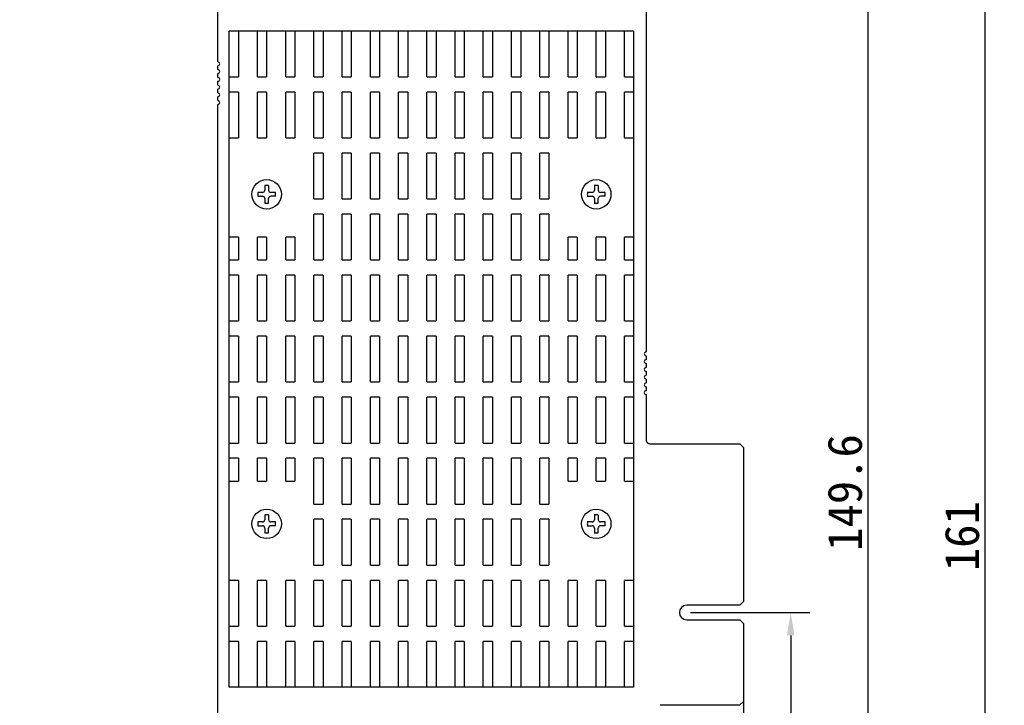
# Model space of a CAD drawing. Header units: millimetres. Extents: x 228 to 532, y -27 to 261.
# Tile 3 of 5: x 298 to 427, y 112 to 202. Entities that reach past the tile are written whole.
import ezdxf

# ---------------------------------------------------------------- set-up
doc = ezdxf.new("R2010")
doc.units = ezdxf.units.MM
doc.header["$LTSCALE"] = 23.1
doc.header["$PDMODE"] = 3
doc.header["$PDSIZE"] = 8
doc.layers.get('0').update_dxf_attribs({"linetype": 'CONTINUOUS'})
doc.layers.get('Defpoints').update_dxf_attribs({"linetype": 'CONTINUOUS'})
doc.layers.add('20_ALL_FEATURES', color=7, linetype='CONTINUOUS')
doc.styles.get("Standard").update_dxf_attribs({"font": 'simfang.ttf'})
doc.dimstyles.new('DIMSTYLE_10', dxfattribs={"dimtxt": 4.5, "dimasz": 3, "dimexe": 2.5, "dimexo": 0.5, "dimgap": 0.75, "dimtad": 1, "dimdec": 1, "dimdsep": 46, "dimtxsty": 'STANDARD', "dimblk": '_FILLED', "dimblk1": '_FILLED', "dimblk2": '_FILLED', "dimcen": 0.09, "dimclrt": 3, "dimazin": 2, "dimtp": 0.5, "dimtm": 0.5, "dimtfac": 1, "dimtdec": 1, "dimtofl": 0, "dimtmove": 0, "dimatfit": 3, "dimldrblk": '_FILLED', "dimfxl": 1, "dimtolj": 1, "dimarcsym": 0})

# ---------------------------------------------------------------- blocks, each defined once
blk = doc.blocks.new('_FILLED')
at = {"color": 0, "linetype": 'ByBlock'}
blk.add_solid([(0, 0), (-1, 0.167), (-1, -0.167)], dxfattribs=at)
blk = doc.blocks.new('*D27')
at = {"color": 0, "lineweight": -2}
for p, q in [((379.48, 214.47), (426.91, 214.47)), ((424.41, 56.49), (424.41, 211.47)), ((287.97, 53.49), (426.91, 53.49))]:
    blk.add_line(p, q, dxfattribs=at)
at = {"layer": 'Defpoints', "color": 0}
for p in [(378.98, 214.47), (424.41, 214.47), (287.47, 53.49)]:
    blk.add_point(p, dxfattribs=at)
at = {"color": 0, "linetype": 'ByBlock', "lineweight": -2, "xscale": 3, "yscale": 3, "zscale": 3}
for p, rotation in [((424.41, 214.47), 90), ((424.41, 53.49), 270)]:
    blk.add_blockref('_FILLED', p, dxfattribs=dict(at, rotation=rotation))
at = {"color": 3, "insert": (421.38, 133.98), "char_height": 4.5, "attachment_point": 5, "rotation": 90}
blk.add_mtext('\\A1;\\A1;{\\C256;161}', dxfattribs=at)
blk = doc.blocks.new('*D28')
at = {"color": 0, "lineweight": -2}
for p, q in [((379.48, 214.47), (411.56, 214.47)), ((409.06, 67.92), (409.06, 211.47)), ((396.59, 64.92), (411.56, 64.92))]:
    blk.add_line(p, q, dxfattribs=at)
at = {"layer": 'Defpoints', "color": 0}
for p in [(378.98, 214.47), (409.06, 214.47), (396.09, 64.92)]:
    blk.add_point(p, dxfattribs=at)
at = {"color": 0, "linetype": 'ByBlock', "lineweight": -2, "xscale": 3, "yscale": 3, "zscale": 3}
for p, rotation in [((409.06, 214.47), 89.99999999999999), ((409.06, 64.92), 270)]:
    blk.add_blockref('_FILLED', p, dxfattribs=dict(at, rotation=rotation))
at = {"color": 3, "insert": (403.74, 139.7), "char_height": 4.5, "attachment_point": 2, "rotation": 90}
blk.add_mtext('\\A1;\\A1;{\\C256;149.6}', dxfattribs=at)
blk = doc.blocks.new('*D29')
at = {"color": 0, "lineweight": -2}
for p, q in [((385.78, 123.97), (401.41, 123.97)), ((398.91, 120.97), (398.91, 67.92)), ((402.28, 64.92), (396.41, 64.92))]:
    blk.add_line(p, q, dxfattribs=at)
at = {"layer": 'Defpoints', "color": 0}
for p in [(385.28, 123.97), (398.91, 64.92), (402.78, 64.92)]:
    blk.add_point(p, dxfattribs=at)
at = {"color": 0, "linetype": 'ByBlock', "lineweight": -2, "xscale": 3, "yscale": 3, "zscale": 3}
for p, rotation in [((398.91, 123.97), 90), ((398.91, 64.92), 270)]:
    blk.add_blockref('_FILLED', p, dxfattribs=dict(at, rotation=rotation))
at = {"color": 3, "insert": (395.87, 92.26), "char_height": 4.5, "attachment_point": 5, "rotation": 90}
blk.add_mtext('\\A1;\\A1;{\\C256;59.1}', dxfattribs=at)
blk = doc.blocks.new('*D31')
at = {"color": 0, "lineweight": -2}
for p, q in [((392.73, 116.92), (392.73, 34.01)), ((287.87, 63.72), (287.87, 34.01)), ((290.87, 36.51), (389.73, 36.51))]:
    blk.add_line(p, q, dxfattribs=at)
at = {"layer": 'Defpoints', "color": 0}
for p in [(392.73, 117.42), (287.87, 64.22), (392.73, 36.51)]:
    blk.add_point(p, dxfattribs=at)
at = {"color": 0, "linetype": 'ByBlock', "lineweight": -2, "xscale": 3, "yscale": 3, "zscale": 3, "rotation": 180}
blk.add_blockref('_FILLED', (287.87, 36.51), dxfattribs=at)
at = {"color": 0, "linetype": 'ByBlock', "lineweight": -2, "xscale": 3, "yscale": 3, "zscale": 3}
blk.add_blockref('_FILLED', (392.73, 36.51), dxfattribs=at)
at = {"color": 3, "insert": (340.3, 39.55), "char_height": 4.5, "attachment_point": 5}
blk.add_mtext('\\A1;\\A1;{\\C256;104.9}', dxfattribs=at)

msp = doc.modelspace()

# ---------------------------------------------------------------- linework, layer by layer
at = {"layer": '20_ALL_FEATURES'}
for p, q in [((323.83, 196.15), (323.83, 213.47)), ((379.98, 213.47), (379.98, 193.5)), ((378.33, 200.19), (325.33, 200.19)), ((325.33, 114.19), (325.33, 200.19)), ((326.53, 200.19), (326.53, 194.19)), ((329.03, 194.19), (329.03, 200.19)), ((330.23, 200.19), (330.23, 194.19)), ((332.73, 194.19), (332.73, 200.19)), ((333.93, 200.19), (333.93, 194.19)), ((336.43, 194.19), (336.43, 200.19)), ((337.63, 200.19), (337.63, 194.19)), ((340.13, 194.19), (340.13, 200.19)), ((341.33, 200.19), (341.33, 194.19)), ((343.83, 194.19), (343.83, 200.19)), ((345.03, 200.19), (345.03, 194.19)), ((347.53, 194.19), (347.53, 200.19)), ((348.73, 200.19), (348.73, 194.19)), ((351.23, 194.19), (351.23, 200.19)), ((352.43, 200.19), (352.43, 194.19)), ((354.93, 194.19), (354.93, 200.19)), ((356.13, 200.19), (356.13, 194.19)), ((358.63, 194.19), (358.63, 200.19)), ((359.83, 200.19), (359.83, 194.19)), ((362.33, 194.19), (362.33, 200.19)), ((363.53, 200.19), (363.53, 194.19)), ((366.03, 194.19), (366.03, 200.19)), ((367.23, 200.19), (367.23, 194.19)), ((369.73, 194.19), (369.73, 200.19)), ((370.93, 200.19), (370.93, 194.19)), ((373.43, 194.19), (373.43, 200.19)), ((374.63, 200.19), (374.63, 194.19)), ((377.13, 194.19), (377.13, 200.19)), ((378.33, 200.19), (378.33, 114.19)), ((323.83, 195.13), (323.83, 195.64)), ((323.83, 194.11), (323.83, 194.62)), ((323.83, 193.1), (323.83, 193.61)), ((325.33, 194.19), (326.53, 194.19)), ((329.03, 194.19), (330.23, 194.19)), ((332.73, 194.19), (333.93, 194.19)), ((336.43, 194.19), (337.63, 194.19)), ((340.13, 194.19), (341.33, 194.19)), ((343.83, 194.19), (345.03, 194.19)), ((347.53, 194.19), (348.73, 194.19)), ((351.23, 194.19), (352.43, 194.19)), ((354.93, 194.19), (356.13, 194.19)), ((358.63, 194.19), (359.83, 194.19)), ((362.33, 194.19), (363.53, 194.19)), ((366.03, 194.19), (367.23, 194.19)), ((369.73, 194.19), (370.93, 194.19)), ((373.43, 194.19), (374.63, 194.19)), ((377.13, 194.19), (378.33, 194.19)), ((323.83, 192.08), (323.83, 192.59)), ((379.98, 193.5), (379.98, 158.13)), ((323.83, 191.07), (323.83, 191.57)), ((326.53, 192.19), (325.33, 192.19)), ((326.53, 192.19), (326.53, 186.19)), ((330.23, 192.19), (329.03, 192.19)), ((329.03, 186.19), (329.03, 192.19)), ((330.23, 192.19), (330.23, 186.19)), ((333.93, 192.19), (332.73, 192.19)), ((332.73, 186.19), (332.73, 192.19)), ((333.93, 192.19), (333.93, 186.19)), ((337.63, 192.19), (336.43, 192.19)), ((336.43, 186.19), (336.43, 192.19)), ((337.63, 192.19), (337.63, 186.19)), ((341.33, 192.19), (340.13, 192.19)), ((340.13, 186.19), (340.13, 192.19)), ((341.33, 192.19), (341.33, 186.19)), ((345.03, 192.19), (343.83, 192.19)), ((343.83, 186.19), (343.83, 192.19)), ((345.03, 192.19), (345.03, 186.19)), ((348.73, 192.19), (347.53, 192.19)), ((347.53, 186.19), (347.53, 192.19)), ((348.73, 192.19), (348.73, 186.19)), ((352.43, 192.19), (351.23, 192.19)), ((351.23, 186.19), (351.23, 192.19)), ((352.43, 192.19), (352.43, 186.19)), ((356.13, 192.19), (354.93, 192.19)), ((354.93, 186.19), (354.93, 192.19)), ((356.13, 192.19), (356.13, 186.19)), ((359.83, 192.19), (358.63, 192.19)), ((358.63, 186.19), (358.63, 192.19)), ((359.83, 192.19), (359.83, 186.19)), ((363.53, 192.19), (362.33, 192.19)), ((362.33, 186.19), (362.33, 192.19)), ((363.53, 192.19), (363.53, 186.19)), ((367.23, 192.19), (366.03, 192.19)), ((366.03, 186.19), (366.03, 192.19)), ((367.23, 192.19), (367.23, 186.19)), ((370.93, 192.19), (369.73, 192.19)), ((369.73, 186.19), (369.73, 192.19)), ((370.93, 192.19), (370.93, 186.19)), ((374.63, 192.19), (373.43, 192.19)), ((373.43, 186.19), (373.43, 192.19)), ((374.63, 192.19), (374.63, 186.19)), ((378.33, 192.19), (377.13, 192.19)), ((377.13, 186.19), (377.13, 192.19)), ((323.83, 138.44), (323.83, 190.56)), ((325.33, 186.19), (326.53, 186.19)), ((329.03, 186.19), (330.23, 186.19)), ((332.73, 186.19), (333.93, 186.19)), ((336.43, 186.19), (337.63, 186.19)), ((340.13, 186.19), (341.33, 186.19)), ((343.83, 186.19), (345.03, 186.19)), ((347.53, 186.19), (348.73, 186.19)), ((351.23, 186.19), (352.43, 186.19)), ((354.93, 186.19), (356.13, 186.19)), ((358.63, 186.19), (359.83, 186.19)), ((362.33, 186.19), (363.53, 186.19)), ((366.03, 186.19), (367.23, 186.19)), ((369.73, 186.19), (370.93, 186.19)), ((373.43, 186.19), (374.63, 186.19)), ((377.13, 186.19), (378.33, 186.19)), ((337.63, 184.19), (336.43, 184.19)), ((336.43, 178.19), (336.43, 184.19)), ((337.63, 184.19), (337.63, 178.19)), ((341.33, 184.19), (340.13, 184.19)), ((340.13, 178.19), (340.13, 184.19)), ((341.33, 184.19), (341.33, 178.19)), ((345.03, 184.19), (343.83, 184.19)), ((343.83, 178.19), (343.83, 184.19)), ((345.03, 184.19), (345.03, 178.19)), ((348.73, 184.19), (347.53, 184.19)), ((347.53, 178.19), (347.53, 184.19)), ((348.73, 184.19), (348.73, 178.19)), ((352.43, 184.19), (351.23, 184.19)), ((351.23, 178.19), (351.23, 184.19)), ((352.43, 184.19), (352.43, 178.19)), ((356.13, 184.19), (354.93, 184.19)), ((354.93, 178.19), (354.93, 184.19)), ((356.13, 184.19), (356.13, 178.19)), ((359.83, 184.19), (358.63, 184.19)), ((358.63, 178.19), (358.63, 184.19)), ((359.83, 184.19), (359.83, 178.19)), ((363.53, 184.19), (362.33, 184.19)), ((362.33, 178.19), (362.33, 184.19)), ((363.53, 184.19), (363.53, 178.19)), ((367.23, 184.19), (366.03, 184.19)), ((366.03, 178.19), (366.03, 184.19)), ((367.23, 184.19), (367.23, 178.19)), ((329.98, 179.95), (329.98, 179.34)), ((330.48, 179.95), (330.48, 179.34)), ((373.18, 179.95), (373.18, 179.34)), ((373.68, 179.95), (373.68, 179.34)), ((329.68, 179.04), (329.06, 179.04)), ((329.06, 178.54), (329.68, 178.54)), ((329.98, 178.24), (329.98, 177.63)), ((330.48, 177.63), (330.48, 178.24)), ((331.39, 179.04), (330.78, 179.04)), ((331.39, 178.54), (330.78, 178.54)), ((336.43, 178.19), (337.63, 178.19)), ((340.13, 178.19), (341.33, 178.19)), ((343.83, 178.19), (345.03, 178.19)), ((347.53, 178.19), (348.73, 178.19)), ((351.23, 178.19), (352.43, 178.19)), ((354.93, 178.19), (356.13, 178.19)), ((358.63, 178.19), (359.83, 178.19)), ((362.33, 178.19), (363.53, 178.19)), ((366.03, 178.19), (367.23, 178.19)), ((372.88, 179.04), (372.26, 179.04)), ((372.26, 178.54), (372.88, 178.54)), ((373.18, 178.24), (373.18, 177.63)), ((373.68, 177.63), (373.68, 178.24)), ((374.59, 179.04), (373.98, 179.04)), ((374.59, 178.54), (373.98, 178.54)), ((337.63, 176.19), (336.43, 176.19)), ((336.43, 170.19), (336.43, 176.19)), ((337.63, 176.19), (337.63, 170.19)), ((341.33, 176.19), (340.13, 176.19)), ((340.13, 170.19), (340.13, 176.19)), ((341.33, 176.19), (341.33, 170.19)), ((345.03, 176.19), (343.83, 176.19)), ((343.83, 170.19), (343.83, 176.19)), ((345.03, 176.19), (345.03, 170.19)), ((348.73, 176.19), (347.53, 176.19)), ((347.53, 170.19), (347.53, 176.19)), ((348.73, 176.19), (348.73, 170.19)), ((352.43, 176.19), (351.23, 176.19)), ((351.23, 170.19), (351.23, 176.19)), ((352.43, 176.19), (352.43, 170.19)), ((356.13, 176.19), (354.93, 176.19)), ((354.93, 170.19), (354.93, 176.19)), ((356.13, 176.19), (356.13, 170.19)), ((359.83, 176.19), (358.63, 176.19)), ((358.63, 170.19), (358.63, 176.19)), ((359.83, 176.19), (359.83, 170.19)), ((363.53, 176.19), (362.33, 176.19)), ((362.33, 170.19), (362.33, 176.19)), ((363.53, 176.19), (363.53, 170.19)), ((367.23, 176.19), (366.03, 176.19)), ((366.03, 170.19), (366.03, 176.19)), ((367.23, 176.19), (367.23, 170.19)), ((326.53, 173.19), (325.33, 173.19)), ((326.53, 173.19), (326.53, 170.19)), ((330.23, 173.19), (329.03, 173.19)), ((329.03, 170.19), (329.03, 173.19)), ((330.23, 173.19), (330.23, 170.19)), ((333.93, 173.19), (332.73, 173.19)), ((332.73, 170.19), (332.73, 173.19)), ((333.93, 173.19), (333.93, 170.19)), ((370.93, 173.19), (369.73, 173.19)), ((369.73, 170.19), (369.73, 173.19)), ((370.93, 173.19), (370.93, 170.19)), ((374.63, 173.19), (373.43, 173.19)), ((373.43, 170.19), (373.43, 173.19)), ((374.63, 173.19), (374.63, 170.19)), ((378.33, 173.19), (377.13, 173.19)), ((377.13, 170.19), (377.13, 173.19)), ((325.33, 170.19), (326.53, 170.19)), ((329.03, 170.19), (330.23, 170.19)), ((332.73, 170.19), (333.93, 170.19)), ((336.43, 170.19), (337.63, 170.19)), ((340.13, 170.19), (341.33, 170.19)), ((343.83, 170.19), (345.03, 170.19)), ((347.53, 170.19), (348.73, 170.19)), ((351.23, 170.19), (352.43, 170.19)), ((354.93, 170.19), (356.13, 170.19)), ((358.63, 170.19), (359.83, 170.19)), ((362.33, 170.19), (363.53, 170.19)), ((366.03, 170.19), (367.23, 170.19)), ((369.73, 170.19), (370.93, 170.19)), ((373.43, 170.19), (374.63, 170.19)), ((377.13, 170.19), (378.33, 170.19)), ((326.53, 168.19), (325.33, 168.19)), ((326.53, 168.19), (326.53, 162.19)), ((330.23, 168.19), (329.03, 168.19)), ((329.03, 162.19), (329.03, 168.19)), ((330.23, 168.19), (330.23, 162.19)), ((333.93, 168.19), (332.73, 168.19)), ((332.73, 162.19), (332.73, 168.19)), ((333.93, 168.19), (333.93, 162.19)), ((337.63, 168.19), (336.43, 168.19)), ((336.43, 162.19), (336.43, 168.19)), ((337.63, 168.19), (337.63, 162.19)), ((341.33, 168.19), (340.13, 168.19)), ((340.13, 162.19), (340.13, 168.19)), ((341.33, 168.19), (341.33, 162.19)), ((345.03, 168.19), (343.83, 168.19)), ((343.83, 162.19), (343.83, 168.19)), ((345.03, 168.19), (345.03, 162.19)), ((348.73, 168.19), (347.53, 168.19)), ((347.53, 162.19), (347.53, 168.19)), ((348.73, 168.19), (348.73, 162.19)), ((352.43, 168.19), (351.23, 168.19)), ((351.23, 162.19), (351.23, 168.19)), ((352.43, 168.19), (352.43, 162.19)), ((356.13, 168.19), (354.93, 168.19)), ((354.93, 162.19), (354.93, 168.19)), ((356.13, 168.19), (356.13, 162.19)), ((359.83, 168.19), (358.63, 168.19)), ((358.63, 162.19), (358.63, 168.19)), ((359.83, 168.19), (359.83, 162.19)), ((363.53, 168.19), (362.33, 168.19)), ((362.33, 162.19), (362.33, 168.19)), ((363.53, 168.19), (363.53, 162.19)), ((367.23, 168.19), (366.03, 168.19)), ((366.03, 162.19), (366.03, 168.19)), ((367.23, 168.19), (367.23, 162.19)), ((370.93, 168.19), (369.73, 168.19)), ((369.73, 162.19), (369.73, 168.19)), ((370.93, 168.19), (370.93, 162.19)), ((374.63, 168.19), (373.43, 168.19)), ((373.43, 162.19), (373.43, 168.19)), ((374.63, 168.19), (374.63, 162.19)), ((378.33, 168.19), (377.13, 168.19)), ((377.13, 162.19), (377.13, 168.19)), ((325.33, 162.19), (326.53, 162.19)), ((329.03, 162.19), (330.23, 162.19)), ((332.73, 162.19), (333.93, 162.19)), ((336.43, 162.19), (337.63, 162.19)), ((340.13, 162.19), (341.33, 162.19)), ((343.83, 162.19), (345.03, 162.19)), ((347.53, 162.19), (348.73, 162.19)), ((351.23, 162.19), (352.43, 162.19)), ((354.93, 162.19), (356.13, 162.19)), ((358.63, 162.19), (359.83, 162.19)), ((362.33, 162.19), (363.53, 162.19)), ((366.03, 162.19), (367.23, 162.19)), ((369.73, 162.19), (370.93, 162.19)), ((373.43, 162.19), (374.63, 162.19)), ((377.13, 162.19), (378.33, 162.19)), ((326.53, 160.19), (325.33, 160.19)), ((326.53, 160.19), (326.53, 154.19)), ((330.23, 160.19), (329.03, 160.19)), ((329.03, 154.19), (329.03, 160.19)), ((330.23, 160.19), (330.23, 154.19)), ((333.93, 160.19), (332.73, 160.19)), ((332.73, 154.19), (332.73, 160.19)), ((333.93, 160.19), (333.93, 154.19)), ((337.63, 160.19), (336.43, 160.19)), ((336.43, 154.19), (336.43, 160.19)), ((337.63, 160.19), (337.63, 154.19)), ((341.33, 160.19), (340.13, 160.19)), ((340.13, 154.19), (340.13, 160.19)), ((341.33, 160.19), (341.33, 154.19)), ((345.03, 160.19), (343.83, 160.19)), ((343.83, 154.19), (343.83, 160.19)), ((345.03, 160.19), (345.03, 154.19)), ((348.73, 160.19), (347.53, 160.19)), ((347.53, 154.19), (347.53, 160.19)), ((348.73, 160.19), (348.73, 154.19)), ((352.43, 160.19), (351.23, 160.19)), ((351.23, 154.19), (351.23, 160.19)), ((352.43, 160.19), (352.43, 154.19)), ((356.13, 160.19), (354.93, 160.19)), ((354.93, 154.19), (354.93, 160.19)), ((356.13, 160.19), (356.13, 154.19)), ((359.83, 160.19), (358.63, 160.19)), ((358.63, 154.19), (358.63, 160.19)), ((359.83, 160.19), (359.83, 154.19)), ((363.53, 160.19), (362.33, 160.19)), ((362.33, 154.19), (362.33, 160.19)), ((363.53, 160.19), (363.53, 154.19)), ((367.23, 160.19), (366.03, 160.19)), ((366.03, 154.19), (366.03, 160.19)), ((367.23, 160.19), (367.23, 154.19)), ((370.93, 160.19), (369.73, 160.19)), ((369.73, 154.19), (369.73, 160.19)), ((370.93, 160.19), (370.93, 154.19)), ((373.43, 154.19), (373.43, 160.19)), ((374.63, 160.19), (373.43, 160.19)), ((374.63, 160.19), (374.63, 154.19)), ((377.13, 154.19), (377.13, 160.19)), ((378.33, 160.19), (377.13, 160.19)), ((379.98, 157.62), (379.98, 157.11)), ((379.98, 156.6), (379.98, 156.09)), ((379.98, 155.59), (379.98, 155.08)), ((325.33, 154.19), (326.53, 154.19)), ((329.03, 154.19), (330.23, 154.19)), ((332.73, 154.19), (333.93, 154.19)), ((336.43, 154.19), (337.63, 154.19)), ((340.13, 154.19), (341.33, 154.19)), ((343.83, 154.19), (345.03, 154.19)), ((347.53, 154.19), (348.73, 154.19)), ((351.23, 154.19), (352.43, 154.19)), ((354.93, 154.19), (356.13, 154.19)), ((358.63, 154.19), (359.83, 154.19)), ((362.33, 154.19), (363.53, 154.19)), ((366.03, 154.19), (367.23, 154.19)), ((369.73, 154.19), (370.93, 154.19)), ((373.43, 154.19), (374.63, 154.19)), ((377.13, 154.19), (378.33, 154.19)), ((379.98, 154.57), (379.98, 154.06)), ((379.98, 153.55), (379.98, 153.05)), ((379.98, 152.54), (379.98, 146.6)), ((326.53, 152.19), (325.33, 152.19)), ((326.53, 152.19), (326.53, 146.19)), ((330.23, 152.19), (329.03, 152.19)), ((329.03, 146.19), (329.03, 152.19)), ((330.23, 152.19), (330.23, 146.19)), ((333.93, 152.19), (332.73, 152.19)), ((332.73, 146.19), (332.73, 152.19)), ((333.93, 152.19), (333.93, 146.19)), ((337.63, 152.19), (336.43, 152.19)), ((336.43, 146.19), (336.43, 152.19)), ((337.63, 152.19), (337.63, 146.19)), ((341.33, 152.19), (340.13, 152.19)), ((340.13, 146.19), (340.13, 152.19)), ((341.33, 152.19), (341.33, 146.19)), ((345.03, 152.19), (343.83, 152.19)), ((343.83, 146.19), (343.83, 152.19)), ((345.03, 152.19), (345.03, 146.19)), ((348.73, 152.19), (347.53, 152.19)), ((347.53, 146.19), (347.53, 152.19)), ((348.73, 152.19), (348.73, 146.19)), ((352.43, 152.19), (351.23, 152.19)), ((351.23, 146.19), (351.23, 152.19)), ((352.43, 152.19), (352.43, 146.19)), ((356.13, 152.19), (354.93, 152.19)), ((354.93, 146.19), (354.93, 152.19)), ((356.13, 152.19), (356.13, 146.19)), ((359.83, 152.19), (358.63, 152.19)), ((358.63, 146.19), (358.63, 152.19)), ((359.83, 152.19), (359.83, 146.19)), ((362.33, 146.19), (362.33, 152.19)), ((363.53, 152.19), (362.33, 152.19)), ((363.53, 152.19), (363.53, 146.19)), ((366.03, 146.19), (366.03, 152.19)), ((367.23, 152.19), (366.03, 152.19)), ((367.23, 152.19), (367.23, 146.19)), ((369.73, 146.19), (369.73, 152.19)), ((370.93, 152.19), (369.73, 152.19)), ((370.93, 152.19), (370.93, 146.19)), ((373.43, 146.19), (373.43, 152.19)), ((374.63, 152.19), (373.43, 152.19)), ((374.63, 152.19), (374.63, 146.19)), ((377.13, 146.19), (377.13, 152.19)), ((378.33, 152.19), (377.13, 152.19)), ((325.33, 146.19), (326.53, 146.19)), ((329.03, 146.19), (330.23, 146.19)), ((332.73, 146.19), (333.93, 146.19)), ((336.43, 146.19), (337.63, 146.19)), ((340.13, 146.19), (341.33, 146.19)), ((343.83, 146.19), (345.03, 146.19)), ((347.53, 146.19), (348.73, 146.19)), ((351.23, 146.19), (352.43, 146.19)), ((354.93, 146.19), (356.13, 146.19)), ((358.63, 146.19), (359.83, 146.19)), ((362.33, 146.19), (363.53, 146.19)), ((366.03, 146.19), (367.23, 146.19)), ((369.73, 146.19), (370.93, 146.19)), ((373.43, 146.19), (374.63, 146.19)), ((377.13, 146.19), (378.33, 146.19)), ((380.48, 146.1), (392.23, 146.1)), ((392.23, 146.1), (392.73, 145.6)), ((392.73, 145.6), (392.73, 125.42)), ((326.53, 144.19), (325.33, 144.19)), ((326.53, 144.19), (326.53, 141.19)), ((330.23, 144.19), (329.03, 144.19)), ((329.03, 141.19), (329.03, 144.19)), ((330.23, 144.19), (330.23, 141.19)), ((333.93, 144.19), (332.73, 144.19)), ((332.73, 141.19), (332.73, 144.19)), ((333.93, 144.19), (333.93, 141.19)), ((337.63, 144.19), (336.43, 144.19)), ((336.43, 138.19), (336.43, 144.19)), ((337.63, 144.19), (337.63, 138.19)), ((341.33, 144.19), (340.13, 144.19)), ((340.13, 138.19), (340.13, 144.19)), ((341.33, 144.19), (341.33, 138.19)), ((345.03, 144.19), (343.83, 144.19)), ((343.83, 138.19), (343.83, 144.19)), ((345.03, 144.19), (345.03, 138.19)), ((348.73, 144.19), (347.53, 144.19)), ((347.53, 138.19), (347.53, 144.19)), ((348.73, 144.19), (348.73, 138.19)), ((352.43, 144.19), (351.23, 144.19)), ((351.23, 138.19), (351.23, 144.19)), ((352.43, 144.19), (352.43, 138.19)), ((354.93, 138.19), (354.93, 144.19)), ((356.13, 144.19), (354.93, 144.19)), ((356.13, 144.19), (356.13, 138.19)), ((358.63, 138.19), (358.63, 144.19)), ((359.83, 144.19), (358.63, 144.19)), ((359.83, 144.19), (359.83, 138.19)), ((362.33, 138.19), (362.33, 144.19)), ((363.53, 144.19), (362.33, 144.19)), ((363.53, 144.19), (363.53, 138.19)), ((366.03, 138.19), (366.03, 144.19)), ((367.23, 144.19), (366.03, 144.19)), ((367.23, 144.19), (367.23, 138.19)), ((369.73, 141.19), (369.73, 144.19)), ((370.93, 144.19), (369.73, 144.19)), ((370.93, 144.19), (370.93, 141.19)), ((373.43, 141.19), (373.43, 144.19)), ((374.63, 144.19), (373.43, 144.19)), ((374.63, 144.19), (374.63, 141.19)), ((377.13, 141.19), (377.13, 144.19)), ((378.33, 144.19), (377.13, 144.19)), ((325.33, 141.19), (326.53, 141.19)), ((329.03, 141.19), (330.23, 141.19)), ((332.73, 141.19), (333.93, 141.19)), ((369.73, 141.19), (370.93, 141.19)), ((373.43, 141.19), (374.63, 141.19)), ((377.13, 141.19), (378.33, 141.19)), ((323.83, 89.35), (323.83, 138.44)), ((336.43, 138.19), (337.63, 138.19)), ((340.13, 138.19), (341.33, 138.19)), ((343.83, 138.19), (345.03, 138.19)), ((347.53, 138.19), (348.73, 138.19)), ((351.23, 138.19), (352.43, 138.19)), ((354.93, 138.19), (356.13, 138.19)), ((358.63, 138.19), (359.83, 138.19)), ((362.33, 138.19), (363.53, 138.19)), ((366.03, 138.19), (367.23, 138.19)), ((329.68, 135.84), (329.06, 135.84)), ((329.98, 136.75), (329.98, 136.14)), ((330.48, 136.75), (330.48, 136.14)), ((331.39, 135.84), (330.78, 135.84)), ((337.63, 136.19), (336.43, 136.19)), ((336.43, 130.19), (336.43, 136.19)), ((337.63, 136.19), (337.63, 130.19)), ((341.33, 136.19), (340.13, 136.19)), ((340.13, 130.19), (340.13, 136.19)), ((341.33, 136.19), (341.33, 130.19)), ((345.03, 136.19), (343.83, 136.19)), ((343.83, 130.19), (343.83, 136.19)), ((345.03, 136.19), (345.03, 130.19)), ((347.53, 130.19), (347.53, 136.19)), ((348.73, 136.19), (347.53, 136.19)), ((348.73, 136.19), (348.73, 130.19)), ((351.23, 130.19), (351.23, 136.19)), ((352.43, 136.19), (351.23, 136.19)), ((352.43, 136.19), (352.43, 130.19)), ((354.93, 130.19), (354.93, 136.19)), ((356.13, 136.19), (354.93, 136.19)), ((356.13, 136.19), (356.13, 130.19)), ((358.63, 130.19), (358.63, 136.19)), ((359.83, 136.19), (358.63, 136.19)), ((359.83, 136.19), (359.83, 130.19)), ((362.33, 130.19), (362.33, 136.19)), ((363.53, 136.19), (362.33, 136.19)), ((363.53, 136.19), (363.53, 130.19)), ((366.03, 130.19), (366.03, 136.19)), ((367.23, 136.19), (366.03, 136.19)), ((367.23, 136.19), (367.23, 130.19)), ((372.88, 135.84), (372.26, 135.84)), ((373.18, 136.75), (373.18, 136.14)), ((373.68, 136.75), (373.68, 136.14)), ((374.59, 135.84), (373.98, 135.84)), ((329.06, 135.34), (329.68, 135.34)), ((329.98, 135.04), (329.98, 134.43)), ((330.48, 134.43), (330.48, 135.04)), ((331.39, 135.34), (330.78, 135.34)), ((372.26, 135.34), (372.88, 135.34)), ((373.18, 135.04), (373.18, 134.43)), ((373.68, 134.43), (373.68, 135.04)), ((374.59, 135.34), (373.98, 135.34)), ((336.43, 130.19), (337.63, 130.19)), ((340.13, 130.19), (341.33, 130.19)), ((343.83, 130.19), (345.03, 130.19)), ((347.53, 130.19), (348.73, 130.19)), ((351.23, 130.19), (352.43, 130.19)), ((354.93, 130.19), (356.13, 130.19)), ((358.63, 130.19), (359.83, 130.19)), ((362.33, 130.19), (363.53, 130.19)), ((366.03, 130.19), (367.23, 130.19)), ((326.53, 128.19), (325.33, 128.19)), ((326.53, 128.19), (326.53, 122.19)), ((330.23, 128.19), (329.03, 128.19)), ((329.03, 122.19), (329.03, 128.19)), ((330.23, 128.19), (330.23, 122.19)), ((333.93, 128.19), (332.73, 128.19)), ((332.73, 122.19), (332.73, 128.19)), ((333.93, 128.19), (333.93, 122.19)), ((337.63, 128.19), (336.43, 128.19)), ((336.43, 122.19), (336.43, 128.19)), ((337.63, 128.19), (337.63, 122.19)), ((340.13, 122.19), (340.13, 128.19)), ((341.33, 128.19), (340.13, 128.19)), ((341.33, 128.19), (341.33, 122.19)), ((343.83, 122.19), (343.83, 128.19)), ((345.03, 128.19), (343.83, 128.19)), ((345.03, 128.19), (345.03, 122.19)), ((347.53, 122.19), (347.53, 128.19)), ((348.73, 128.19), (347.53, 128.19)), ((348.73, 128.19), (348.73, 122.19)), ((351.23, 122.19), (351.23, 128.19)), ((352.43, 128.19), (351.23, 128.19)), ((352.43, 128.19), (352.43, 122.19)), ((354.93, 122.19), (354.93, 128.19)), ((356.13, 128.19), (354.93, 128.19)), ((356.13, 128.19), (356.13, 122.19)), ((358.63, 122.19), (358.63, 128.19)), ((359.83, 128.19), (358.63, 128.19)), ((359.83, 128.19), (359.83, 122.19)), ((362.33, 122.19), (362.33, 128.19)), ((363.53, 128.19), (362.33, 128.19)), ((363.53, 128.19), (363.53, 122.19)), ((366.03, 122.19), (366.03, 128.19)), ((367.23, 128.19), (366.03, 128.19)), ((367.23, 128.19), (367.23, 122.19)), ((369.73, 122.19), (369.73, 128.19)), ((370.93, 128.19), (369.73, 128.19)), ((370.93, 128.19), (370.93, 122.19)), ((373.43, 122.19), (373.43, 128.19)), ((374.63, 128.19), (373.43, 128.19)), ((374.63, 128.19), (374.63, 122.19)), ((377.13, 122.19), (377.13, 128.19)), ((378.33, 128.19), (377.13, 128.19)), ((392.73, 125.42), (392.23, 124.92)), ((392.23, 124.92), (385.28, 124.92)), ((385.28, 123.02), (392.23, 123.02)), ((392.23, 123.02), (392.73, 122.52)), ((325.33, 122.19), (326.53, 122.19)), ((329.03, 122.19), (330.23, 122.19)), ((332.73, 122.19), (333.93, 122.19)), ((336.43, 122.19), (337.63, 122.19)), ((340.13, 122.19), (341.33, 122.19)), ((343.83, 122.19), (345.03, 122.19)), ((347.53, 122.19), (348.73, 122.19)), ((351.23, 122.19), (352.43, 122.19)), ((354.93, 122.19), (356.13, 122.19)), ((358.63, 122.19), (359.83, 122.19)), ((362.33, 122.19), (363.53, 122.19)), ((366.03, 122.19), (367.23, 122.19)), ((369.73, 122.19), (370.93, 122.19)), ((373.43, 122.19), (374.63, 122.19)), ((377.13, 122.19), (378.33, 122.19)), ((392.73, 122.52), (392.73, 112.31)), ((326.53, 120.19), (325.33, 120.19)), ((326.53, 120.19), (326.53, 114.19)), ((330.23, 120.19), (329.03, 120.19)), ((329.03, 114.19), (329.03, 120.19)), ((330.23, 120.19), (330.23, 114.19)), ((333.93, 120.19), (332.73, 120.19)), ((332.73, 114.19), (332.73, 120.19)), ((333.93, 120.19), (333.93, 114.19)), ((336.43, 114.19), (336.43, 120.19)), ((337.63, 120.19), (336.43, 120.19)), ((337.63, 120.19), (337.63, 114.19)), ((340.13, 114.19), (340.13, 120.19)), ((341.33, 120.19), (340.13, 120.19)), ((341.33, 120.19), (341.33, 114.19)), ((343.83, 114.19), (343.83, 120.19)), ((345.03, 120.19), (343.83, 120.19)), ((345.03, 120.19), (345.03, 114.19)), ((347.53, 114.19), (347.53, 120.19)), ((348.73, 120.19), (347.53, 120.19)), ((348.73, 120.19), (348.73, 114.19)), ((351.23, 114.19), (351.23, 120.19)), ((352.43, 120.19), (351.23, 120.19)), ((352.43, 120.19), (352.43, 114.19)), ((354.93, 114.19), (354.93, 120.19)), ((356.13, 120.19), (354.93, 120.19)), ((356.13, 120.19), (356.13, 114.19)), ((358.63, 114.19), (358.63, 120.19)), ((359.83, 120.19), (358.63, 120.19)), ((359.83, 120.19), (359.83, 114.19)), ((362.33, 114.19), (362.33, 120.19)), ((363.53, 120.19), (362.33, 120.19)), ((363.53, 120.19), (363.53, 114.19)), ((366.03, 114.19), (366.03, 120.19)), ((367.23, 120.19), (366.03, 120.19)), ((367.23, 120.19), (367.23, 114.19)), ((369.73, 114.19), (369.73, 120.19)), ((370.93, 120.19), (369.73, 120.19)), ((370.93, 120.19), (370.93, 114.19)), ((373.43, 114.19), (373.43, 120.19)), ((374.63, 120.19), (373.43, 120.19)), ((374.63, 120.19), (374.63, 114.19)), ((377.13, 114.19), (377.13, 120.19)), ((378.33, 120.19), (377.13, 120.19)), ((378.33, 114.19), (325.33, 114.19)), ((392.73, 112.31), (392.22, 111.81)), ((392.22, 111.81), (381.81, 111.81))]:
    msp.add_line(p, q, dxfattribs=at)
for centre in [(330.23, 178.79), (330.23, 178.79), (373.43, 178.79), (373.43, 178.79), (330.23, 135.59), (373.43, 135.59), (373.43, 135.59)]:
    msp.add_circle(centre, 1.93, dxfattribs=at)
for centre, radius, start, end in [((323.83, 195.89), 0.254, 270, 90), ((323.83, 194.88), 0.254, 270, 90), ((323.83, 193.86), 0.254, 270, 90), ((323.83, 192.84), 0.254, 270, 90), ((323.83, 191.83), 0.254, 270, 90), ((323.83, 190.81), 0.254, 270, 90), ((330.22, 174.47), 5.49, 87.4267, 92.5742), ((373.42, 174.47), 5.49, 87.4267, 92.5742), ((334.55, 178.79), 5.49, 177.3917, 182.608), ((329.68, 179.34), 0.3, 269.9999, 359.9993), ((329.68, 178.24), 0.3, 0.0001, 89.9995), ((330.78, 179.34), 0.3, 180.0001, 269.9995), ((330.78, 178.24), 0.3, 89.9996, 179.9993), ((325.9, 178.79), 5.49, 357.3917, 2.608), ((377.75, 178.79), 5.49, 177.3917, 182.608), ((372.88, 179.34), 0.3, 269.9999, 359.9993), ((372.88, 178.24), 0.3, 0.0001, 89.9995), ((373.98, 179.34), 0.3, 180.0001, 269.9995), ((373.98, 178.24), 0.3, 89.9996, 179.9993), ((369.1, 178.79), 5.49, 357.3917, 2.608), ((330.22, 183.11), 5.49, 267.4268, 270.0357), ((330.23, 183.11), 5.49, 269.9649, 272.5739), ((373.42, 183.11), 5.49, 267.4268, 270.0357), ((373.43, 183.11), 5.49, 269.9649, 272.5739), ((379.98, 157.87), 0.254, 90.0573, 269.9427), ((379.98, 156.86), 0.254, 90.0573, 269.9427), ((379.98, 155.84), 0.254, 90.0573, 269.9427), ((379.98, 154.82), 0.254, 90.0573, 269.9427), ((379.98, 153.81), 0.254, 90.0573, 269.9427), ((379.98, 152.79), 0.254, 90.0573, 269.9427), ((380.48, 146.6), 0.5, 179.988, 270), ((334.55, 135.59), 5.49, 177.3917, 182.608), ((329.68, 136.14), 0.3, 269.9999, 359.9993), ((330.22, 131.27), 5.49, 87.4267, 92.5742), ((330.78, 136.14), 0.3, 180.0001, 269.9995), ((325.9, 135.59), 5.49, 357.3917, 2.608), ((377.75, 135.59), 5.49, 177.3917, 182.608), ((372.88, 136.14), 0.3, 269.9999, 359.9993), ((373.42, 131.27), 5.49, 87.4267, 92.5742), ((373.98, 136.14), 0.3, 180.0001, 269.9995), ((369.1, 135.59), 5.49, 357.3917, 2.608), ((329.68, 135.04), 0.3, 0.0001, 89.9995), ((330.22, 139.91), 5.49, 267.4268, 270.0357), ((330.23, 139.91), 5.49, 269.9649, 272.5739), ((330.78, 135.04), 0.3, 89.9996, 179.9993), ((372.88, 135.04), 0.3, 0.0001, 89.9995), ((373.42, 139.91), 5.49, 267.4268, 270.0357), ((373.43, 139.91), 5.49, 269.9649, 272.5739), ((373.98, 135.04), 0.3, 89.9996, 179.9993), ((385.28, 123.97), 0.95, 90.0018, 270), ((385.28, 123.97), 0.95, 90.0018, 270)]:
    msp.add_arc(centre, radius, start, end, dxfattribs=at)

# ---------------------------------------------------------------- dimensions: what is measured, and where the dimension line sits
dim = msp.add_linear_dim(base=(424.41, 214.47), p1=(287.47, 53.49), p2=(378.98, 214.47), angle=90, text='\\A1;{\\C256;<>}', dimstyle='DIMSTYLE_10', override={"dimtxsty": 'STANDARD'})
dim.commit()
dim.dimension.update_dxf_attribs({"geometry": '*D27', "text_midpoint": (421.38, 133.98)})
for base, p1, p2, override, picture, middle in [((409.064, 214.4721), (396.0912, 64.9197), (378.9754, 214.4721), {"dimtxsty": 'STANDARD', "dimldrblk": '_FILLED'}, '*D28', (409.064, 139.6959)), ((398.9063, 64.9197), (385.2754, 123.9722), (402.7805, 64.9197), {"dimtxsty": 'STANDARD'}, '*D29', (398.9063, 92.2584))]:
    dim = msp.add_linear_dim(base=base, p1=p1, p2=p2, angle=90, text='\\A1;{\\C256;<>}', dimstyle='DIMSTYLE_10', override=override)
    dim.commit()
    dim.dimension.update_dxf_attribs({"geometry": picture, "text_midpoint": middle, "dimtype": 160})
dim = msp.add_linear_dim(base=(392.73, 36.51), p1=(287.87, 64.22), p2=(392.73, 117.42), text='\\A1;{\\C256;<>}', dimstyle='DIMSTYLE_10', override={"dimtxsty": 'STANDARD'})
dim.commit()
dim.dimension.update_dxf_attribs({"geometry": '*D31', "text_midpoint": (340.3, 36.51), "dimtype": 160})

doc.saveas('drawing.dxf')
